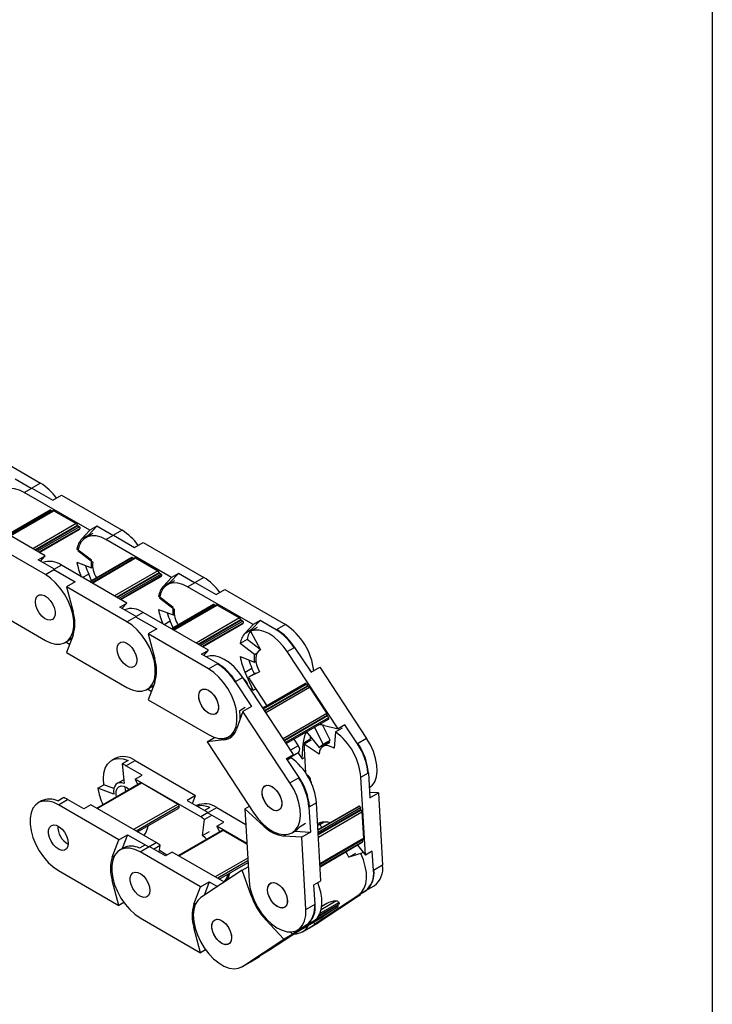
# Model space of a CAD drawing. Header units: millimetres. Extents: x 19 to 819, y 19 to 629.
# Tile 7 of 8: x 760 to 819, y 460 to 544. Entities that reach past the tile are written whole.
import ezdxf

# ---------------------------------------------------------------- set-up
doc = ezdxf.new("R2010")
doc.units = ezdxf.units.MM
doc.header["$LTSCALE"] = 3
doc.layers.add('TEXT', color=140, linetype='Continuous', lineweight=25)

msp = doc.modelspace()

# ---------------------------------------------------------------- linework, layer by layer
for p, q in [((756.353, 507.57), (761.544, 504.573)), ((760.759, 504.12), (759.372, 504.92)), ((761.544, 504.573), (760.759, 504.12)), ((760.165, 503.777), (760.801, 504.144)), ((765.779, 500.536), (760.165, 503.777)), ((760.801, 504.144), (762.611, 503.1)), ((762.611, 503.1), (763.353, 503.528)), ((763.353, 503.528), (768.544, 500.532)), ((762.39, 502.251), (758.781, 500.167)), ((758.807, 500.152), (762.435, 502.246)), ((762.635, 502.217), (758.933, 500.08)), ((758.977, 500.054), (762.71, 502.21)), ((762.435, 502.246), (762.56, 502.174)), ((762.71, 502.21), (764.62, 501.107)), ((761.96, 498.332), (756.346, 501.573)), ((764.62, 501.107), (760.886, 498.952)), ((761.059, 498.852), (764.72, 500.965)), ((764.762, 500.903), (761.134, 498.809)), ((764.895, 500.826), (761.268, 498.732)), ((764.954, 500.689), (761.415, 498.647)), ((761.447, 498.628), (764.887, 500.614)), ((764.762, 500.903), (764.895, 500.826)), ((765.089, 499.797), (765.779, 500.536)), ((765.683, 500.139), (766.373, 500.879)), ((766.373, 500.879), (765.779, 500.536)), ((767.759, 500.079), (766.373, 500.879)), ((768.544, 500.532), (767.759, 500.079)), ((761.968, 496.736), (756.777, 499.732)), ((765.089, 499.797), (765.683, 500.139)), ((766.034, 500.25), (765.44, 499.907)), ((767.165, 499.736), (767.802, 500.103)), ((772.779, 496.495), (767.165, 499.736)), ((767.802, 500.103), (769.611, 499.059)), ((769.611, 499.059), (770.354, 499.487)), ((770.354, 499.487), (775.544, 496.491)), ((764.806, 498.997), (764.679, 498.924)), ((765.914, 497.959), (764.679, 498.924)), ((764.763, 498.795), (766.027, 497.808)), ((761.366, 497.989), (761.96, 498.332)), ((762.753, 497.189), (761.366, 497.989)), ((761.544, 497.886), (761.96, 498.332)), ((764.679, 497.785), (765.914, 497.323)), ((769.39, 498.21), (765.781, 496.126)), ((765.807, 496.111), (769.435, 498.205)), ((765.914, 497.323), (765.914, 497.959)), ((769.636, 498.176), (765.933, 496.038)), ((765.977, 496.013), (769.711, 498.168)), ((769.435, 498.205), (769.561, 498.132)), ((769.711, 498.168), (771.62, 497.066)), ((761.968, 496.736), (762.753, 497.189)), ((763.347, 497.532), (762.71, 497.164)), ((762.71, 497.164), (764.52, 496.119)), ((768.961, 494.291), (763.347, 497.532)), ((765.914, 497.323), (766.021, 497.385)), ((771.62, 497.066), (767.886, 494.911)), ((764.52, 496.119), (763.778, 495.691)), ((765.683, 496.781), (765.164, 496.482)), ((765.937, 496.216), (765.683, 496.781)), ((768.06, 494.811), (771.721, 496.924)), ((771.762, 496.862), (768.135, 494.768)), ((771.896, 496.784), (768.268, 494.69)), ((771.954, 496.648), (768.416, 494.605)), ((768.447, 494.587), (771.887, 496.573)), ((771.762, 496.862), (771.896, 496.784)), ((772.089, 495.755), (772.779, 496.495)), ((772.089, 495.755), (772.683, 496.098)), ((773.035, 496.208), (772.441, 495.865)), ((772.683, 496.098), (773.373, 496.838)), ((773.373, 496.838), (772.779, 496.495)), ((774.759, 496.038), (773.373, 496.838)), ((775.544, 496.491), (774.759, 496.038)), ((768.968, 492.694), (763.778, 495.691)), ((763.778, 495.691), (764.35, 493.545)), ((774.166, 495.695), (774.802, 496.062)), ((779.779, 492.454), (774.166, 495.695)), ((774.802, 496.062), (776.612, 495.017)), ((776.612, 495.017), (777.354, 495.446)), ((777.354, 495.446), (782.545, 492.449)), ((771.806, 494.956), (771.679, 494.883)), ((772.914, 493.918), (771.679, 494.883)), ((771.763, 494.754), (773.027, 493.767)), ((756.777, 494.098), (761.968, 491.101)), ((768.367, 493.948), (768.961, 494.291)), ((769.753, 493.147), (768.367, 493.948)), ((768.545, 493.845), (768.961, 494.291)), ((771.679, 493.743), (772.914, 493.282)), ((776.39, 494.168), (772.781, 492.085)), ((772.808, 492.07), (776.435, 494.164)), ((772.914, 493.282), (772.914, 493.918)), ((776.636, 494.135), (772.934, 491.997)), ((772.978, 491.972), (776.711, 494.127)), ((776.435, 494.164), (776.561, 494.091)), ((776.711, 494.127), (778.62, 493.025)), ((768.968, 492.694), (769.753, 493.147)), ((770.347, 493.49), (769.711, 493.123)), ((769.711, 493.123), (771.52, 492.078)), ((775.961, 490.25), (770.347, 493.49)), ((772.683, 492.74), (772.165, 492.441)), ((772.937, 492.175), (772.683, 492.74)), ((772.914, 493.282), (773.022, 493.344)), ((778.62, 493.025), (774.887, 490.87)), ((775.06, 490.77), (778.721, 492.883)), ((778.762, 492.82), (775.135, 490.726)), ((778.896, 492.743), (775.269, 490.649)), ((778.762, 492.82), (778.896, 492.743)), ((779.683, 492.057), (780.373, 492.797)), ((780.373, 492.797), (779.779, 492.454)), ((781.76, 491.996), (780.373, 492.797)), ((771.52, 492.078), (770.778, 491.65)), ((778.955, 492.607), (775.416, 490.564)), ((775.447, 490.546), (778.888, 492.532)), ((779.089, 491.714), (779.779, 492.454)), ((779.089, 491.714), (779.683, 492.057)), ((779.571, 491.889), (780.165, 492.232)), ((779.571, 491.889), (780.41, 490.283)), ((782.545, 492.449), (781.76, 491.996)), ((763.693, 490.931), (763.969, 491.09)), ((764.35, 491.542), (763.778, 490.057)), ((775.969, 488.653), (770.778, 491.65)), ((770.778, 491.65), (771.35, 489.503)), ((779.273, 491.184), (778.679, 490.841)), ((780.398, 490.306), (779.273, 491.184)), ((764.048, 490.758), (763.721, 490.947)), ((775.367, 489.907), (775.961, 490.25)), ((775.545, 489.804), (775.961, 490.25)), ((779.914, 489.877), (778.679, 490.841)), ((780.408, 490.287), (780.348, 490.252)), ((782.707, 490.131), (783.343, 490.498)), ((783.343, 490.498), (784.746, 488.368)), ((763.778, 490.057), (768.968, 487.06)), ((776.754, 489.106), (775.367, 489.907)), ((775.753, 489.684), (775.752, 489.684)), ((778.679, 489.702), (779.914, 489.241)), ((779.914, 489.877), (780.11, 489.99)), ((779.914, 489.241), (779.914, 489.877)), ((787.059, 483.523), (782.707, 490.131)), ((775.969, 488.653), (776.754, 489.106)), ((779.683, 488.699), (779.089, 488.356)), ((779.891, 488.236), (779.683, 488.699)), ((779.914, 489.241), (780.022, 489.303)), ((784.627, 488.55), (784.671, 488.575)), ((784.671, 488.575), (784.686, 488.459)), ((784.746, 488.368), (785.489, 488.797)), ((785.489, 488.797), (789.513, 482.687)), ((778.888, 487.926), (778.252, 487.559)), ((783.241, 481.319), (778.888, 487.926)), ((778.984, 487.781), (779.013, 487.764)), ((779.013, 487.764), (779, 487.757)), ((779.779, 486.82), (779.089, 488.356)), ((780.321, 488.413), (779.383, 487.943)), ((779.977, 488.286), (779.383, 487.943)), ((770.693, 486.889), (770.969, 487.049)), ((771.048, 486.717), (770.721, 486.906)), ((771.35, 487.501), (770.778, 486.015)), ((778.252, 487.559), (779.655, 485.429)), ((779.518, 486.971), (779.779, 486.82)), ((779.625, 487.542), (780.969, 485.502)), ((779.779, 486.82), (780.012, 486.954)), ((784.261, 487.402), (780.619, 485.3)), ((780.663, 485.232), (784.346, 487.358)), ((780.767, 485.075), (784.449, 487.201)), ((784.503, 487.169), (780.796, 485.03)), ((780.869, 484.92), (784.627, 487.09)), ((784.346, 487.358), (784.449, 487.201)), ((784.627, 487.09), (786.107, 484.842)), ((770.778, 486.015), (775.969, 483.019)), ((778.647, 485.098), (779.114, 485.367)), ((779.655, 485.429), (778.913, 485)), ((778.913, 485), (778.363, 483.492)), ((782.937, 478.891), (778.913, 485)), ((786.107, 484.842), (782.349, 482.673)), ((782.432, 482.546), (786.139, 484.685)), ((786.15, 484.619), (782.467, 482.493)), ((786.254, 484.462), (782.571, 482.336)), ((782.626, 482.253), (786.258, 484.35)), ((786.15, 484.619), (786.254, 484.462)), ((785.796, 482.216), (785.047, 483.651)), ((786.39, 482.559), (785.716, 483.85)), ((785.901, 483.813), (787.059, 483.523)), ((786.853, 483.248), (787.447, 483.591)), ((787.653, 483.866), (787.059, 483.523)), ((788.728, 482.234), (787.653, 483.866)), ((775.831, 482.412), (776.48, 482.786)), ((777.268, 482.572), (777.875, 482.923)), ((777.693, 482.848), (777.969, 483.007)), ((777.863, 482.946), (777.919, 482.84)), ((783.285, 482.633), (783.657, 482.068)), ((784.658, 482.613), (784.065, 482.27)), ((784.36, 483.254), (785.449, 481.924)), ((784.65, 482.477), (784.658, 482.613)), ((786.853, 483.248), (786.716, 481.853)), ((789.513, 482.687), (788.728, 482.234)), ((777.268, 482.572), (775.831, 482.412)), ((775.831, 482.412), (779.855, 476.303)), ((783.657, 482.068), (782.998, 481.687)), ((783.977, 480.935), (784.065, 482.27)), ((784.753, 482.537), (784.159, 482.194)), ((785.439, 481.354), (784.159, 482.194)), ((784.159, 481.811), (784.276, 479.746)), ((785.449, 481.924), (786.042, 482.267)), ((785.449, 481.924), (785.796, 482.216)), ((786.369, 482.356), (785.775, 482.013)), ((785.796, 482.216), (786.39, 482.559)), ((786.042, 482.267), (786.39, 482.559)), ((767.941, 480.977), (767.665, 480.818)), ((782.647, 480.976), (783.241, 481.319)), ((783.721, 479.344), (782.647, 480.976)), ((782.676, 480.932), (783.703, 481.524)), ((782.676, 480.931), (783.696, 481.519)), ((783.034, 481.044), (782.721, 480.863)), ((783.62, 481.476), (783.977, 480.935)), ((783.696, 481.519), (783.703, 481.524)), ((783.977, 480.935), (784.201, 481.064)), ((769.059, 480.812), (768.55, 480.518)), ((768.55, 480.518), (768.737, 478.833)), ((768.881, 480.353), (769.666, 480.806)), ((770.267, 479.553), (768.881, 480.353)), ((769.666, 480.806), (774.856, 477.81)), ((769.673, 479.21), (770.267, 479.553)), ((782.937, 478.891), (783.721, 479.344)), ((784.389, 479.572), (784.4, 479.568)), ((784.4, 479.568), (784.394, 479.564)), ((789.027, 479.383), (789.663, 479.75)), ((789.407, 472.696), (789.027, 479.383)), ((789.663, 479.75), (789.786, 477.594)), ((770.153, 478.885), (766.376, 476.705)), ((766.42, 476.679), (770.228, 478.878)), ((766.478, 478.434), (766.987, 478.728)), ((767.836, 477.926), (766.478, 478.434)), ((767.847, 478.407), (766.987, 478.728)), ((768.64, 479.129), (768.131, 478.835)), ((769.673, 479.21), (769.888, 478.732)), ((775.287, 475.969), (769.673, 479.21)), ((770.228, 478.878), (773.346, 477.077)), ((784.701, 479.008), (784.739, 479.03)), ((784.739, 479.03), (784.745, 478.916)), ((789.73, 478.576), (789.826, 478.631)), ((789.826, 478.631), (789.734, 478.509)), ((763.544, 477.628), (763.035, 477.334)), ((774.856, 477.81), (774.114, 477.381)), ((774.586, 477.109), (774.856, 477.81)), ((790.528, 478.023), (789.758, 478.074)), ((789.786, 477.594), (790.528, 478.023)), ((790.528, 478.023), (790.88, 471.84)), ((761.64, 477.34), (761.365, 477.181)), ((763.09, 477.01), (763.874, 477.463)), ((768.28, 474.014), (763.09, 477.01)), ((765.261, 476.663), (763.874, 477.463)), ((765.855, 477.006), (765.261, 476.663)), ((771.469, 473.765), (765.855, 477.006)), ((773.346, 477.077), (769.538, 474.879)), ((773.452, 476.894), (769.751, 474.757)), ((769.882, 474.681), (773.359, 476.688)), ((774.114, 477.381), (775.924, 476.337)), ((774.941, 476.936), (774.913, 476.92)), ((776.06, 476.771), (775.616, 476.514)), ((775.881, 476.312), (776.666, 476.765)), ((776.666, 476.765), (779.16, 475.325)), ((779.084, 476.655), (779.474, 476.88)), ((785.208, 477.179), (784.572, 476.811)), ((784.572, 476.811), (784.694, 474.655)), ((785.589, 470.491), (785.208, 477.179)), ((788.819, 476.867), (785.34, 474.859)), ((785.342, 474.835), (788.897, 476.888)), ((785.351, 474.673), (788.99, 476.774)), ((788.99, 476.774), (788.999, 476.615)), ((775.924, 476.337), (775.287, 475.969)), ((776.212, 476.095), (775.618, 475.752)), ((777.268, 475.512), (775.881, 476.312)), ((779.084, 476.655), (779.436, 470.472)), ((780.692, 475.191), (779.084, 476.655)), ((785.36, 474.514), (788.999, 476.615)), ((789.035, 476.549), (785.365, 474.43)), ((785.376, 474.234), (789.114, 476.393)), ((789.114, 476.393), (789.244, 474.119)), ((770.768, 475.192), (770.773, 475.188)), ((775.444, 474.384), (775.618, 475.752)), ((776.674, 475.169), (777.268, 475.512)), ((776.674, 475.169), (776.888, 474.691)), ((779.253, 473.679), (776.674, 475.169)), ((780.692, 475.191), (780.769, 475.236)), ((783.801, 475.153), (784.268, 475.423)), ((785.31, 475.397), (785.476, 475.456)), ((785.829, 475.527), (785.342, 475.246)), ((785.869, 475.53), (785.527, 475.332)), ((785.669, 475.049), (785.527, 475.332)), ((768.28, 474.014), (769.023, 474.442)), ((769.023, 474.442), (768.565, 473.255)), ((769.023, 474.442), (770.832, 473.397)), ((777.153, 474.844), (773.376, 472.664)), ((773.42, 472.638), (777.228, 474.836)), ((775.444, 474.384), (776.038, 474.727)), ((777.228, 474.836), (779.254, 473.667)), ((782.644, 474.456), (782.422, 474.328)), ((783.952, 474.227), (782.422, 474.328)), ((783.12, 474.609), (783.396, 474.768)), ((783.354, 474.744), (784.694, 474.655)), ((784.694, 474.655), (783.952, 474.227)), ((784.304, 468.044), (783.952, 474.227)), ((767.708, 472.528), (768.28, 474.014)), ((770.502, 473.562), (770.035, 473.293)), ((770.09, 472.969), (770.875, 473.422)), ((770.832, 473.397), (771.469, 473.765)), ((772.261, 472.622), (770.875, 473.422)), ((771.228, 473.218), (771.799, 473.548)), ((771.721, 472.933), (771.799, 473.548)), ((789.244, 474.119), (785.505, 471.96)), ((785.508, 471.903), (789.213, 474.041)), ((789.148, 474.002), (785.508, 471.901)), ((789.157, 473.843), (785.517, 471.742)), ((785.519, 471.707), (789.138, 473.796)), ((788.729, 473.56), (789.407, 472.696)), ((789.148, 474.004), (789.148, 474.002)), ((789.148, 474.002), (789.157, 473.843)), ((767.708, 472.528), (767.885, 472.631)), ((768.641, 473.299), (768.365, 473.14)), ((775.281, 469.972), (770.09, 472.969)), ((772.855, 472.964), (772.261, 472.622)), ((777.319, 470.387), (772.855, 472.964)), ((787.991, 472.527), (788.585, 472.87)), ((789.017, 472.826), (787.991, 472.527)), ((789.017, 472.826), (789.215, 472.94)), ((790.001, 473.038), (789.407, 472.696)), ((790.095, 471.387), (790.001, 473.038)), ((779.324, 472.446), (776.539, 470.838)), ((779.337, 472.208), (776.751, 470.716)), ((776.883, 470.639), (779.345, 472.061)), ((778.852, 471.397), (779.366, 471.694)), ((790.88, 471.84), (790.095, 471.387)), ((763.09, 471.376), (768.28, 468.379)), ((778.852, 471.397), (775.308, 469.063)), ((777.769, 471.151), (777.774, 471.147)), ((779.61, 469.236), (778.852, 471.397)), ((767.783, 470.569), (767.708, 470.526)), ((768.28, 468.379), (767.708, 470.526)), ((774.708, 468.487), (775.281, 469.972)), ((775.281, 469.972), (776.023, 470.401)), ((776.023, 470.401), (775.575, 469.239)), ((776.023, 470.401), (776.725, 469.996)), ((784.995, 470.148), (785.589, 470.491)), ((785.089, 468.497), (784.995, 470.148)), ((789.458, 469.655), (790.171, 470.066)), ((779.61, 469.236), (779.681, 469.277)), ((785.017, 466.782), (788.849, 469.306)), ((788.993, 469.288), (785.449, 466.955)), ((789.486, 469.673), (788.25, 468.86)), ((788.25, 468.86), (788.993, 469.288)), ((788.849, 469.306), (789.486, 469.673)), ((788.993, 469.288), (788.958, 469.326)), ((768.709, 468.627), (768.28, 468.379)), ((774.708, 468.487), (774.886, 468.589)), ((784.304, 468.044), (785.089, 468.497)), ((784.998, 467.08), (787.049, 468.264)), ((787.065, 468.397), (785.347, 467.405)), ((785.409, 467.498), (787.069, 468.456)), ((785.416, 467.509), (787.16, 468.516)), ((785.522, 467.719), (787.135, 468.65)), ((785.626, 468.05), (786.885, 468.777)), ((786.088, 468.542), (785.668, 468.3)), ((787.049, 468.264), (785.746, 467.406)), ((787.16, 468.516), (787.069, 468.456)), ((783.693, 466.22), (785.743, 467.404)), ((785.746, 467.406), (783.694, 466.221)), ((785.746, 467.406), (785.743, 467.404)), ((770.09, 467.335), (775.281, 464.338)), ((780.95, 467.18), (780.877, 467.138)), ((782.417, 465.492), (780.877, 467.138)), ((781.198, 464.578), (785.031, 467.102)), ((784.395, 466.734), (783.159, 465.921)), ((783.595, 466.27), (784.337, 466.699)), ((785.031, 467.102), (784.395, 466.734)), ((784.606, 466.466), (785.391, 466.919)), ((784.664, 466.501), (785.611, 467.125)), ((785.449, 466.955), (784.664, 466.501)), ((784.986, 466.967), (785.017, 466.782)), ((785.611, 467.125), (785.017, 466.782)), ((785.391, 466.919), (785.449, 466.955)), ((774.783, 466.528), (774.708, 466.484)), ((775.281, 464.338), (774.708, 466.484)), ((783.159, 465.921), (782.417, 465.492)), ((782.983, 466.109), (783.159, 465.921)), ((784.012, 466.123), (784.649, 466.49)), ((784.606, 466.466), (784.664, 466.501)), ((784.649, 466.49), (784.706, 466.526)), ((778.873, 463.158), (782.417, 465.492)), ((775.709, 464.586), (775.281, 464.338)), ((779.658, 463.611), (780.604, 464.235)), ((780.604, 464.235), (781.198, 464.578)), ((778.815, 463.123), (779.6, 463.576)), ((778.873, 463.158), (779.658, 463.611)), ((779.558, 463.551), (780.194, 463.919)), ((779.558, 463.551), (779.615, 463.587)), ((779.6, 463.576), (779.658, 463.611))]:
    msp.add_line(p, q)
at = {"flags": 128}
for points in [[(760.165, 503.777), (759.741, 503.979), (759.33, 504.089), (758.945, 504.104), (758.597, 504.023), (758.296, 503.85), (758.052, 503.588), (757.872, 503.247), (757.762, 502.836)], [(767.165, 499.736), (766.742, 499.938), (766.331, 500.048), (765.945, 500.063), (765.597, 499.982), (765.296, 499.808), (765.052, 499.547), (764.873, 499.206), (764.763, 498.795)], [(765.683, 500.139), (765.61, 500.055), (765.547, 499.968)], [(761.968, 491.101), (762.416, 490.891), (762.849, 490.783), (763.252, 490.782), (763.611, 490.888), (763.915, 491.097), (764.152, 491.402), (764.314, 491.793), (764.397, 492.256), (764.397, 492.776), (764.314, 493.335), (764.152, 493.914), (763.915, 494.492), (763.611, 495.052), (763.252, 495.572), (762.849, 496.037), (762.416, 496.429), (761.968, 496.736)], [(772.683, 496.098), (772.61, 496.014), (772.547, 495.927)], [(774.166, 495.695), (773.742, 495.896), (773.331, 496.006), (772.946, 496.021), (772.597, 495.941), (772.297, 495.767), (772.053, 495.506), (771.873, 495.164), (771.763, 494.754)], [(761.119, 494.408), (761.157, 494.675), (761.267, 494.875), (761.439, 494.99), (761.658, 495.01), (761.905, 494.932), (762.157, 494.765), (762.392, 494.522), (762.59, 494.226), (762.732, 493.902), (762.807, 493.58), (762.807, 493.288), (762.732, 493.052), (762.59, 492.893), (762.392, 492.825), (762.157, 492.854), (761.905, 492.978), (761.658, 493.185), (761.439, 493.458), (761.267, 493.771), (761.157, 494.098), (761.119, 494.408)], [(761.119, 494.408), (761.157, 494.675), (761.267, 494.875), (761.439, 494.99), (761.658, 495.01), (761.905, 494.932), (762.157, 494.765), (762.392, 494.522), (762.59, 494.226), (762.732, 493.902), (762.807, 493.58), (762.807, 493.288), (762.732, 493.052), (762.59, 492.893), (762.392, 492.825), (762.157, 492.854), (761.905, 492.978), (761.658, 493.185), (761.439, 493.458), (761.267, 493.771), (761.157, 494.098), (761.119, 494.408)], [(768.968, 487.06), (769.417, 486.849), (769.85, 486.742), (770.253, 486.741), (770.612, 486.847), (770.915, 487.056), (771.152, 487.361), (771.315, 487.752), (771.397, 488.215), (771.397, 488.735), (771.315, 489.294), (771.152, 489.872), (770.915, 490.451), (770.612, 491.01), (770.253, 491.531), (769.85, 491.995), (769.417, 492.388), (768.968, 492.694)], [(782.707, 490.131), (782.355, 490.61), (781.967, 491.035), (781.555, 491.393), (781.131, 491.673), (780.708, 491.868), (780.299, 491.97), (779.916, 491.977), (779.571, 491.889)], [(763.969, 491.09), (764.078, 491.162), (764.273, 491.343)], [(768.12, 490.367), (768.157, 490.634), (768.267, 490.834), (768.439, 490.949), (768.658, 490.968), (768.905, 490.891), (769.157, 490.724), (769.393, 490.481), (769.59, 490.185), (769.733, 489.861), (769.807, 489.539), (769.807, 489.247), (769.733, 489.011), (769.59, 488.852), (769.393, 488.784), (769.157, 488.813), (768.905, 488.937), (768.658, 489.144), (768.439, 489.417), (768.267, 489.73), (768.157, 490.057), (768.12, 490.367)], [(768.12, 490.367), (768.157, 490.634), (768.267, 490.834), (768.439, 490.949), (768.658, 490.968), (768.905, 490.891), (769.157, 490.724), (769.393, 490.481), (769.59, 490.185), (769.733, 489.861), (769.807, 489.539), (769.807, 489.247), (769.733, 489.011), (769.59, 488.852), (769.393, 488.784), (769.157, 488.813), (768.905, 488.937), (768.658, 489.144), (768.439, 489.417), (768.267, 489.73), (768.157, 490.057), (768.12, 490.367)], [(780.41, 490.283), (780.25, 490.18), (780.128, 490.023), (780.047, 489.819), (780.011, 489.574), (780.022, 489.3), (780.079, 489.007), (780.18, 488.708), (780.321, 488.413)], [(778.888, 487.926), (778.537, 488.405), (778.149, 488.83), (777.736, 489.189), (777.312, 489.469), (776.889, 489.664), (776.48, 489.766), (776.097, 489.773), (775.753, 489.684)], [(775.969, 483.019), (776.417, 482.808), (776.85, 482.7), (777.253, 482.7), (777.612, 482.805), (777.915, 483.015), (778.152, 483.32), (778.315, 483.711), (778.398, 484.174), (778.398, 484.694), (778.315, 485.252), (778.152, 485.831), (777.915, 486.41), (777.612, 486.969), (777.253, 487.49), (776.85, 487.954), (776.417, 488.346), (775.969, 488.653)], [(770.969, 487.049), (771.079, 487.121), (771.274, 487.302)], [(775.12, 486.326), (775.158, 486.593), (775.268, 486.793), (775.44, 486.908), (775.659, 486.927), (775.905, 486.85), (776.157, 486.682), (776.393, 486.44), (776.591, 486.143), (776.733, 485.82), (776.808, 485.498), (776.808, 485.206), (776.733, 484.97), (776.591, 484.811), (776.393, 484.743), (776.157, 484.772), (775.905, 484.896), (775.659, 485.103), (775.44, 485.375), (775.268, 485.689), (775.158, 486.015), (775.12, 486.326)], [(775.311, 486.835), (775.498, 486.923), (775.727, 486.915), (775.978, 486.811), (776.227, 486.62), (776.454, 486.36), (776.638, 486.053), (776.762, 485.727), (776.815, 485.41), (776.794, 485.132), (776.699, 484.916), (776.539, 484.781), (776.329, 484.741), (776.086, 484.798), (775.833, 484.947), (775.592, 485.175), (775.385, 485.462), (775.229, 485.782), (775.139, 486.107), (775.123, 486.408), (775.182, 486.658), (775.311, 486.835)], [(784.346, 487.358), (784.332, 487.375), (784.318, 487.39), (784.302, 487.4), (784.286, 487.405), (784.272, 487.406), (784.261, 487.402)], [(778.675, 484.348), (778.684, 484.575), (778.647, 485.098)], [(786.258, 484.35), (786.266, 484.356), (786.273, 484.368), (786.277, 484.384), (786.276, 484.402), (786.272, 484.422), (786.264, 484.442), (786.254, 484.462)], [(777.969, 483.007), (778.079, 483.079), (778.237, 483.22)], [(784.685, 482.857), (784.671, 482.756), (784.658, 482.613)], [(789.738, 478.431), (789.997, 478.654), (790.212, 478.986), (790.351, 479.4), (790.409, 479.882), (790.385, 480.415), (790.277, 480.982), (790.092, 481.563), (789.834, 482.138), (789.513, 482.687)], [(786.716, 481.853), (786.484, 481.989), (786.256, 482.069), (786.042, 482.089), (785.85, 482.049), (785.688, 481.95), (785.562, 481.797), (785.478, 481.596), (785.439, 481.354)], [(766.987, 478.728), (766.95, 479.25), (766.991, 479.728), (767.108, 480.145), (767.298, 480.488), (767.555, 480.746), (767.87, 480.911), (768.234, 480.978), (768.635, 480.945), (769.059, 480.812)], [(768.737, 478.833), (768.53, 478.895), (768.337, 478.902), (768.166, 478.854), (768.024, 478.753), (767.916, 478.602), (767.848, 478.409), (767.82, 478.181), (767.836, 477.926)], [(768.077, 477.687), (768.042, 477.875), (768.042, 478.167), (768.116, 478.403), (768.259, 478.562), (768.457, 478.63), (768.692, 478.6), (768.944, 478.477), (769.153, 478.308)], [(768.701, 479.159), (768.675, 479.148), (768.64, 479.129)], [(768.862, 478.14), (768.827, 478.328), (768.819, 478.549)], [(779.855, 476.303), (780.228, 475.797), (780.642, 475.353), (781.081, 474.985), (781.531, 474.706), (781.976, 474.526), (782.402, 474.45), (782.793, 474.481), (783.136, 474.618), (783.421, 474.857), (783.636, 475.189), (783.775, 475.604), (783.833, 476.086), (783.808, 476.619), (783.701, 477.186), (783.516, 477.767), (783.258, 478.342), (782.937, 478.891)], [(781.338, 478.608), (781.59, 478.438), (781.825, 478.194), (782.022, 477.897), (782.163, 477.573), (782.235, 477.251), (782.234, 476.96), (782.157, 476.726), (782.013, 476.569), (781.815, 476.503), (781.579, 476.534), (781.326, 476.66), (781.08, 476.869), (780.862, 477.143), (780.691, 477.457), (780.583, 477.784), (780.547, 478.094), (780.586, 478.359), (780.698, 478.557), (780.871, 478.67), (781.091, 478.687), (781.338, 478.608)], [(780.738, 478.596), (780.925, 478.684), (781.154, 478.676), (781.404, 478.572), (781.654, 478.381), (781.881, 478.12), (782.064, 477.814), (782.189, 477.487), (782.242, 477.171), (782.221, 476.892), (782.126, 476.676), (781.966, 476.542), (781.756, 476.502), (781.513, 476.559), (781.26, 476.708), (781.019, 476.936), (780.812, 477.223), (780.656, 477.543), (780.566, 477.868), (780.55, 478.168), (780.609, 478.418), (780.738, 478.596)], [(763.09, 477.01), (762.641, 477.221), (762.208, 477.329), (761.805, 477.329), (761.446, 477.224), (761.143, 477.014), (760.906, 476.709), (760.743, 476.318), (760.66, 475.855), (760.66, 475.335), (760.743, 474.777), (760.906, 474.198), (761.143, 473.619), (761.446, 473.06), (761.805, 472.539), (762.208, 472.075), (762.641, 471.683), (763.09, 471.376)], [(763.938, 473.703), (763.9, 473.436), (763.791, 473.236), (763.619, 473.121), (763.4, 473.102), (763.153, 473.179), (762.901, 473.347), (762.665, 473.589), (762.468, 473.886), (762.325, 474.209), (762.251, 474.531), (762.251, 474.823), (762.325, 475.059), (762.468, 475.219), (762.665, 475.286), (762.901, 475.257), (763.153, 475.133), (763.4, 474.926), (763.619, 474.654), (763.791, 474.34), (763.9, 474.014), (763.938, 473.703)], [(783.396, 474.768), (783.556, 474.879), (783.801, 475.153)], [(775.794, 474.059), (775.67, 474.191), (775.444, 474.384)], [(770.09, 472.969), (769.642, 473.18), (769.209, 473.287), (768.806, 473.288), (768.446, 473.182), (768.143, 472.973), (767.906, 472.668), (767.744, 472.277), (767.661, 471.814), (767.661, 471.294), (767.744, 470.735), (767.906, 470.157), (768.143, 469.578), (768.446, 469.019), (768.806, 468.498), (769.209, 468.034), (769.642, 467.641), (770.09, 467.335)], [(787.991, 472.527), (787.833, 472.815), (787.723, 472.979)], [(788.849, 469.306), (789.112, 469.541), (789.312, 469.859), (789.443, 470.25), (789.503, 470.702), (789.489, 471.201), (789.401, 471.732), (789.242, 472.279), (789.017, 472.826)], [(770.938, 469.662), (770.901, 469.395), (770.791, 469.195), (770.619, 469.08), (770.4, 469.061), (770.153, 469.138), (769.901, 469.305), (769.666, 469.548), (769.468, 469.844), (769.325, 470.168), (769.251, 470.49), (769.251, 470.782), (769.325, 471.018), (769.468, 471.177), (769.666, 471.245), (769.901, 471.216), (770.153, 471.092), (770.4, 470.885), (770.619, 470.612), (770.791, 470.299), (770.901, 469.972), (770.938, 469.662)], [(770.938, 469.662), (770.901, 469.395), (770.791, 469.195), (770.619, 469.08), (770.4, 469.061), (770.153, 469.138), (769.901, 469.305), (769.666, 469.548), (769.468, 469.844), (769.325, 470.168), (769.251, 470.49), (769.251, 470.782), (769.325, 471.018), (769.468, 471.177), (769.666, 471.245), (769.901, 471.216), (770.153, 471.092), (770.4, 470.885), (770.619, 470.612), (770.791, 470.299), (770.901, 469.972), (770.938, 469.662)], [(779.436, 470.472), (779.508, 469.918), (779.66, 469.34), (779.887, 468.761), (780.182, 468.198), (780.535, 467.671), (780.933, 467.198), (781.363, 466.795), (781.81, 466.476), (782.259, 466.252), (782.695, 466.131), (783.103, 466.115), (783.468, 466.207), (783.78, 466.403), (784.026, 466.696), (784.199, 467.076), (784.293, 467.53), (784.304, 468.044)], [(781.812, 470.269), (782.064, 470.099), (782.299, 469.855), (782.496, 469.558), (782.637, 469.234), (782.71, 468.912), (782.708, 468.621), (782.632, 468.387), (782.488, 468.23), (782.289, 468.164), (782.053, 468.195), (781.8, 468.321), (781.554, 468.531), (781.336, 468.804), (781.165, 469.118), (781.057, 469.445), (781.021, 469.755), (781.061, 470.02), (781.172, 470.218), (781.345, 470.331), (781.565, 470.348), (781.812, 470.269)], [(782.449, 469.639), (782.606, 469.32), (782.698, 468.995), (782.716, 468.693), (782.658, 468.441), (782.531, 468.262), (782.345, 468.172), (782.117, 468.178), (781.867, 468.28), (781.617, 468.469), (781.389, 468.728), (781.204, 469.034), (781.079, 469.36), (781.023, 469.677), (781.043, 469.956), (781.136, 470.174), (781.295, 470.31), (781.504, 470.353), (781.746, 470.299), (781.999, 470.152), (782.241, 469.925), (782.449, 469.639)], [(785.031, 467.102), (785.293, 467.337), (785.493, 467.655), (785.625, 468.046), (785.685, 468.497), (785.67, 468.996), (785.582, 469.528), (785.423, 470.075), (785.323, 470.338)], [(775.308, 469.063), (775.032, 468.811), (774.827, 468.467), (774.698, 468.043), (774.651, 467.553), (774.687, 467.014), (774.805, 466.445), (775.001, 465.864), (775.267, 465.291), (775.596, 464.746), (775.976, 464.248), (776.394, 463.813), (776.835, 463.456), (777.285, 463.19), (777.729, 463.023), (778.151, 462.961), (778.536, 463.007), (778.873, 463.158)], [(787.16, 468.516), (787.17, 468.526), (787.175, 468.539), (787.177, 468.556), (787.176, 468.575), (787.17, 468.595), (787.161, 468.615), (787.149, 468.634), (787.135, 468.65)], [(777.67, 466.492), (777.827, 466.172), (777.918, 465.847), (777.936, 465.546), (777.879, 465.294), (777.752, 465.115), (777.566, 465.024), (777.338, 465.03), (777.087, 465.132), (776.837, 465.321), (776.61, 465.58), (776.425, 465.886), (776.299, 466.212), (776.244, 466.529), (776.264, 466.809), (776.357, 467.027), (776.515, 467.163), (776.725, 467.206), (776.967, 467.151), (777.22, 467.004), (777.461, 466.778), (777.67, 466.492)], [(777.939, 465.621), (777.901, 465.354), (777.791, 465.154), (777.619, 465.039), (777.4, 465.019), (777.154, 465.097), (776.901, 465.264), (776.666, 465.507), (776.468, 465.803), (776.326, 466.127), (776.251, 466.449), (776.251, 466.741), (776.326, 466.977), (776.468, 467.136), (776.666, 467.204), (776.901, 467.175), (777.154, 467.051), (777.4, 466.844), (777.619, 466.571), (777.791, 466.258), (777.901, 465.931), (777.939, 465.621)], [(780.194, 463.919), (780.338, 464.017), (780.485, 464.156)]]:
    msp.add_lwpolyline(points, dxfattribs=at)
for centre, radius, start, end in [((759.057, 500.531), 4.745, 35.40882, 58.39982), ((762.408, 502.212), 0.0435, 52.99098, 115.69856), ((762.667, 502.15), 0.0737, 53.57906, 115.11048), ((764.492, 500.91), 0.235, 13.5615, 57.08689), ((764.813, 500.982), 0.094, 190.06348, 237.07143), ((764.802, 500.758), 0.167, 300.7196, 335.6865), ((764.833, 500.718), 0.124, 346.40708, 59.8967), ((766.058, 496.49), 4.745, 35.40882, 58.39982), ((766.397, 498.649), 1.74, 138.75527, 170.92068), ((762.324, 496.12), 1.744, 54.07185, 109.15823), ((769.89, 498.639), 5.281, 189.31462, 203.24335), ((768.206, 497.604), 2.189, 174.64923, 211.7582), ((769.409, 498.17), 0.0435, 52.99098, 115.69856), ((769.667, 498.109), 0.0737, 53.57906, 115.11048), ((770.875, 499.123), 5.695, 196.44001, 204.27082), ((771.492, 496.869), 0.235, 13.5615, 57.08689), ((771.813, 496.941), 0.094, 190.06348, 237.07143), ((771.802, 496.717), 0.167, 300.7196, 335.6865), ((771.834, 496.677), 0.124, 346.40708, 59.8967), ((773.058, 492.449), 4.745, 35.40882, 58.39982), ((773.398, 494.608), 1.74, 138.75527, 170.92068), ((769.324, 492.079), 1.744, 54.07185, 109.15823), ((776.89, 494.598), 5.281, 189.31462, 203.24335), ((775.206, 493.563), 2.189, 174.64923, 211.7582), ((776.409, 494.129), 0.0435, 52.99098, 115.69856), ((776.667, 494.068), 0.0737, 53.57906, 115.11048), ((761.174, 492.543), 3.331, 342.50572, 17.49428), ((777.875, 495.081), 5.695, 196.44001, 204.27082), ((778.493, 492.828), 0.235, 13.5615, 57.08689), ((778.814, 492.899), 0.094, 190.06348, 237.07143), ((778.834, 492.636), 0.124, 346.40708, 59.8967), ((778.802, 492.675), 0.167, 300.7196, 335.6865), ((780.992, 490.91), 1.74, 138.75527, 170.92068), ((779.233, 487.898), 4.815, 32.33921, 58.34172), ((779.29, 487.937), 4.795, 32.28373, 58.3972), ((779.637, 487.941), 5.365, 5.97375, 57.18597), ((780.398, 490.567), 1.74, 138.75527, 170.92068), ((768.174, 488.502), 3.331, 342.50572, 17.49428), ((783.932, 490.567), 5.324, 189.34414, 204.53392), ((784.875, 491.04), 5.695, 196.44001, 204.27082), ((774.198, 484.998), 4.795, 32.28373, 58.3972), ((774.226, 485.008), 4.815, 32.33921, 58.34172), ((778.633, 487.176), 0.701, 6.74719, 57.17191), ((784.605, 490.822), 5.963, 208.86543, 213.36666), ((784.499, 487.223), 0.0541, 205.01728, 274.40639), ((784.496, 487.024), 0.146, 26.8711, 87.50621), ((785.96, 484.731), 0.185, 345.84392, 37.27806), ((786.204, 484.662), 0.0692, 160.30614, 218.57128), ((777.109, 483.874), 1.311, 276.96341, 343.09053), ((785.451, 482.067), 1.802, 75.53832, 90.79257), ((786.193, 482.188), 2.13, 149.72075, 177.79682), ((783.616, 478.883), 5.434, 5.27368, 53.43746), ((783.324, 481.766), 0.45, 327.47663, 42.13459), ((787.404, 482.002), 3.25, 176.6182, 183.36529), ((784.387, 479.276), 5.253, 4.91305, 34.27383), ((784.377, 479.282), 5.307, 5.0652, 34.12168), ((768.662, 479.469), 1.672, 53.124, 115.56554), ((779.797, 476.679), 5.434, 5.27368, 53.43746), ((767.412, 477.822), 2.926, 59.87622, 67.11333), ((779.285, 476.343), 5.307, 5.0652, 34.12168), ((779.38, 476.386), 5.253, 4.91305, 34.27383), ((784.052, 478.973), 0.688, 4.76359, 59.72608), ((771.575, 479.207), 5.155, 188.62686, 205.18922), ((770.184, 478.816), 0.0754, 54.38242, 114.30712), ((762.406, 474.932), 2.926, 59.87622, 67.11333), ((762.332, 475.964), 1.54, 62.83546, 116.67408), ((773.222, 476.883), 0.231, 2.60548, 57.39452), ((773.232, 476.869), 0.222, 305.01333, 6.29885), ((775.663, 475.428), 1.672, 53.124, 115.56554), ((775.325, 475.22), 1.716, 64.66192, 102.45558), ((788.898, 476.727), 0.161, 90.31065, 119.64688), ((788.87, 476.771), 0.12, 1.60465, 76.75236), ((773.489, 472.867), 3.586, 53.58038, 59.89949), ((789.093, 476.624), 0.0949, 185.3397, 232.02793), ((788.877, 476.37), 0.239, 5.43215, 48.45366), ((764.797, 475.179), 1.769, 179.12238, 240.87224), ((769.024, 475.473), 1.773, 321.67766, 350.76925), ((782.828, 477.308), 3.008, 224.73846, 262.23339), ((785.922, 474.24), 1.161, 109.92092, 119.97591), ((785.957, 473.96), 1.572, 73.40038, 107.85189), ((777.184, 474.775), 0.0754, 54.38242, 114.30712), ((769.332, 471.923), 1.54, 62.83546, 116.67408), ((769.67, 470.663), 3.586, 53.58038, 59.89949), ((789.111, 473.834), 0.0464, 305.76625, 10.6527), ((789.166, 474.105), 0.0787, 306.36887, 10.05009), ((770.884, 471.527), 3.331, 162.50572, 197.49428), ((769.095, 468.436), 5.366, 52.36183, 60.43427), ((789.068, 471.536), 1.837, 306.88757, 9.53139), ((776.087, 471.448), 1.604, 319.13783, 346.79986), ((775.861, 471.485), 1.942, 331.14604, 349.99252), ((788.263, 471.09), 1.855, 307.22518, 9.19377), ((788.222, 471.138), 1.934, 310.78226, 8.12433), ((785.321, 471.253), 6.057, 199.44633, 222.79678), ((777.885, 467.486), 3.331, 162.50572, 197.49428), ((783.131, 468.199), 1.934, 310.78226, 8.12433), ((783.226, 468.204), 1.886, 309.97115, 8.93546), ((786.983, 466.969), 1.81, 93.12085, 119.65453), ((786.852, 468.4), 0.378, 41.5328, 85.03616), ((786.967, 468.341), 0.113, 317.00876, 29.61739), ((787.106, 468.424), 0.0486, 138.7272, 213.67994), ((783.386, 467.21), 1.25, 266.1752, 336.01955)]:
    msp.add_arc(centre, radius, start, end)
at = {"layer": 'TEXT'}
msp.add_line((819.15, 628.65), (819.15, 19.05), dxfattribs=at)

doc.saveas('drawing.dxf')
